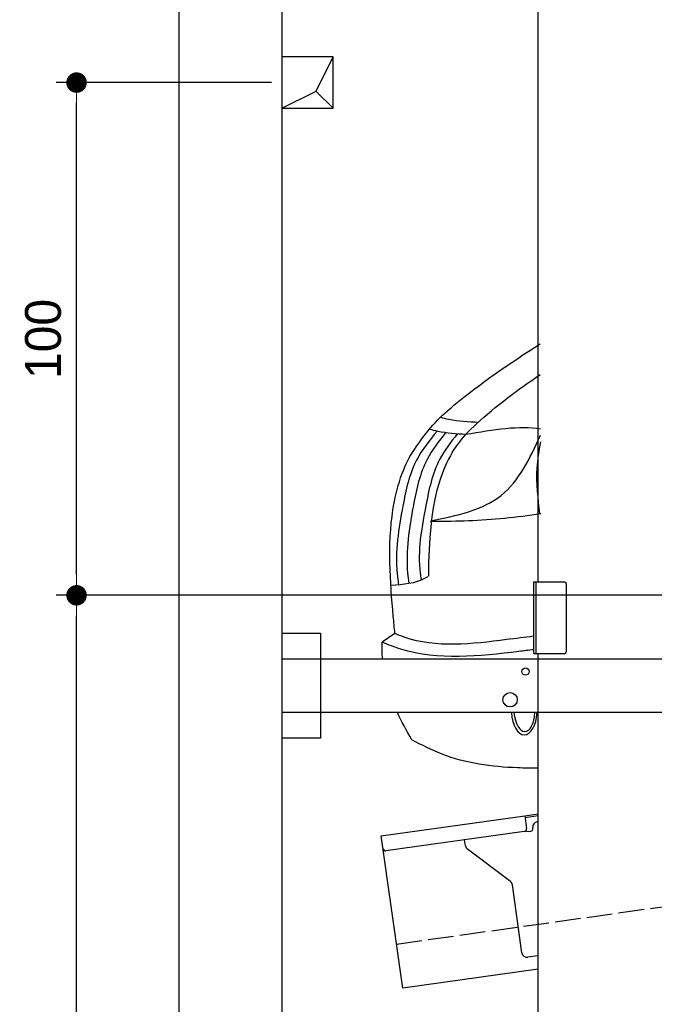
# Model space of a CAD drawing. Extents: x -311 to 6440, y -894 to 6374.
# Tile 2 of 6: x -311 to 926, y 1052 to 2973. Entities that reach past the tile are written whole.
import ezdxf

# ---------------------------------------------------------------- set-up
doc = ezdxf.new("R2010")
doc.units = 0
doc.header["$LTSCALE"] = 10
doc.header["$MEASUREMENT"] = 0
doc.linetypes.add('GEN3', pattern=[6.25, 5, -1.25])
doc.layers.get('0').update_dxf_attribs({"linetype": 'CONTINUOUS'})
doc.layers.get('DEFPOINTS').update_dxf_attribs({"linetype": 'CONTINUOUS'})
for name, color, linetype in [('3', 6, 'GEN3'), ('BREAKTHROUGH', 1, 'CONTINUOUS'), ('CAR', 1, 'CONTINUOUS'), ('SICHTBARE_KANTEN_DIN_', 7, 'CONTINUOUS')]:
    doc.layers.add(name, color=color, linetype=linetype)
doc.layers.add('AM_0', color=7, linetype='CONTINUOUS', lineweight=30)
doc.layers.add('AM_5', color=3, linetype='CONTINUOUS', lineweight=15)
doc.dimstyles.new('KLAUS_DXF', dxfattribs={"dimscale": 20, "dimtxt": 3.5, "dimasz": 2, "dimexe": 2, "dimexo": 1, "dimgap": 1.5, "dimtad": 1, "dimlfac": 0.1, "dimdsep": 46, "dimtxsty": 'Standard', "dimblk": 'DOT', "dimcen": 2, "dimclrd": 256, "dimclre": 256, "dimclrt": 2, "dimadec": 0, "dimazin": 0, "dimtfac": 1, "dimtmove": 2, "dimatfit": 3, "dimfxl": 1, "dimtolj": 1, "dimarcsym": 0})

# ---------------------------------------------------------------- blocks, each defined once
blk = doc.blocks.new('_DOT')
at = {"color": 0, "linetype": 'ByBlock'}
blk.add_line((-0.5, 0), (-1, 0), dxfattribs=at)
at = {"color": 0, "linetype": 'ByBlock', "const_width": 0.5}
blk.add_lwpolyline([(-0.25, 0, 1), (0.25, 0, 1)], format="xyb", close=True, dxfattribs=at)
blk = doc.blocks.new('*D8')
at = {"layer": 'AM_5', "lineweight": -2, "transparency": 16777216}
for p, q in [((5479.5, 1850), (-240.5, 1850)), ((-200.5, -310), (-200.5, 1810)), ((180, -350), (-240.5, -350))]:
    blk.add_line(p, q, dxfattribs=at)
at = {"layer": 'DEFPOINTS', "color": 0, "transparency": 16777216}
for p in [(-200.5, 1850), (5499.5, 1850), (200, -350)]:
    blk.add_point(p, dxfattribs=at)
at = {"layer": 'AM_5', "lineweight": -2, "transparency": 16777216, "xscale": 40, "yscale": 40, "zscale": 40}
for p, rotation in [((-200.5, 1850), 90), ((-200.5, -350), 270)]:
    blk.add_blockref('_DOT', p, dxfattribs=dict(at, rotation=rotation))
at = {"layer": 'AM_5', "color": 2, "transparency": 16777216, "insert": (-265.5, 750), "char_height": 70, "attachment_point": 5, "rotation": 90}
blk.add_mtext('\\A1;220', dxfattribs=at)
blk = doc.blocks.new('*D9')
at = {"layer": 'AM_5', "lineweight": -2, "transparency": 16777216}
for p, q in [((179.5, 2850), (-240.5, 2850)), ((-200.5, 1890), (-200.5, 2810)), ((5479.5, 1850), (-240.5, 1850))]:
    blk.add_line(p, q, dxfattribs=at)
at = {"layer": 'DEFPOINTS', "color": 0, "transparency": 16777216}
for p in [(-200.5, 2850), (199.5, 2850), (5499.5, 1850)]:
    blk.add_point(p, dxfattribs=at)
at = {"layer": 'AM_5', "lineweight": -2, "transparency": 16777216, "xscale": 40, "yscale": 40, "zscale": 40}
for p, rotation in [((-200.5, 2850), 90), ((-200.5, 1850), 270)]:
    blk.add_blockref('_DOT', p, dxfattribs=dict(at, rotation=rotation))
at = {"layer": 'AM_5', "color": 2, "transparency": 16777216, "insert": (-265.5, 2350), "char_height": 70, "attachment_point": 5, "rotation": 90}
blk.add_mtext('\\A1;100', dxfattribs=at)
blk = doc.blocks.new('Van200_EG')
at = {"layer": 'CAR'}
blk.add_line((26399.8, 1420.4), (26374.8, 1403.2), dxfattribs=at)
for major_axis, ratio, start_param, end_param in [((-0.1, -50.8), 0.500238, 4.856216, 7.71236), ((-1, 44.1), 0.466142, 1.725236, 4.537487)]:
    blk.add_ellipse((26652.2, 1273.3), major_axis=major_axis, ratio=ratio, start_param=start_param, end_param=end_param, dxfattribs=at)
for points, knots in [([(26436.7, 1777.6), (26468.3, 1825.5), (26540.3, 1889.7), (26622.6, 1947.1), (26683.2, 1985.3)], [0, 0, 0, 0, 99.01122, 312.388217, 312.388217, 312.388217, 312.388217]), ([(26511.4, 1773.2), (26529.7, 1801.3), (26580.1, 1851.3), (26638.6, 1895.7), (26683.3, 1925.4)], [0, 0, 0, 0, 61.191082, 214.919701, 214.919701, 214.919701, 214.919701]), ([(26469.4, 1639.8), (26520.1, 1650.4), (26619.6, 1671.3), (26663.2, 1761.7), (26683.7, 1807.3)], [0, 0, 0, 0, 146.346521, 287.346021, 287.346021, 287.346021, 287.346021]), ([(26683.7, 1794.3), (26680.4, 1777.2), (26672.9, 1730.6), (26678.4, 1683.4), (26681.9, 1653.6)], [24.561969, 24.561969, 24.561969, 24.561969, 76.677878, 165.962988, 165.962988, 165.962988, 165.962988]), ([(26399.8, 1420.4), (26398.7, 1431.5), (26391.4, 1510.1), (26382, 1636.9), (26415.6, 1746.5), (26436.7, 1777.6)], [149.717851, 149.717851, 149.717851, 149.717851, 183.09991, 385.595028, 511.732027, 511.732027, 511.732027, 511.732027]), ([(26470.8, 1639.5), (26500, 1639.6), (26569, 1640.2), (26637.3, 1647.5), (26684.1, 1654.3)], [0, 0, 0, 0, 64.682316, 206.813826, 206.813826, 206.813826, 206.813826]), ([(26670.4, 1388.7), (26660.9, 1387.5), (26574.3, 1377.3), (26470.9, 1365.8), (26387, 1398.5), (26374.8, 1403.2)], [122.303503, 122.303503, 122.303503, 122.303503, 151.002306, 381.174495, 420.194903, 420.194903, 420.194903, 420.194903]), ([(26670.4, 1415), (26652.9, 1412.8), (26568.4, 1402.3), (26473.6, 1390.2), (26406, 1417.9), (26400.1, 1420.3)], [133.856675, 133.856675, 133.856675, 133.856675, 186.530662, 386.164019, 405.258829, 405.258829, 405.258829, 405.258829]), ([(26679.4, 1157.6), (26666, 1157.6), (26602.4, 1158.6), (26516, 1169.8), (26452.2, 1202.9), (26432.9, 1213)], [154.267561, 154.267561, 154.267561, 154.267561, 194.410173, 344.189159, 409.35076, 409.35076, 409.35076, 409.35076])]:
    blk.add_open_spline(points, degree=3, knots=knots, dxfattribs=at)
for points in [[(26488.4, 1842.2), (26504.8, 1838.4), (26563, 1832.8)], [(26482.1, 1815.1), (26442, 1758.7), (26415.3, 1669), (26404.1, 1536.9), (26406.9, 1514.7)], [(26499.4, 1813.1), (26462.6, 1760), (26435.8, 1670.3), (26424.6, 1538.2), (26426.9, 1518.4)], [(26521.1, 1809.4), (26486.9, 1759.7), (26460.2, 1670), (26449, 1537.9), (26450.7, 1525.8)], [(26467, 1819.1), (26483.4, 1815.2), (26538.3, 1809.1)], [(26464.3, 1531.3), (26458.7, 1528.1), (26393.1, 1513.7)]]:
    blk.add_spline(points, degree=3, dxfattribs=at)
for points in [[(26538.3, 1809.1), (26591.1, 1818), (26643.9, 1826.8), (26683.6, 1819.7)], [(26511.4, 1773.2), (26493.4, 1743), (26464.2, 1680.9), (26465.5, 1532.1)], [(26375.6, 1371.1), (26374.8, 1381.6), (26374.5, 1392.2), (26374.8, 1403.2)], [(26432.9, 1213), (26421.8, 1231.9), (26412.5, 1249.4), (26404.8, 1266.1)]]:
    blk.add_open_spline(points, degree=3, dxfattribs=at)

msp = doc.modelspace()

# ---------------------------------------------------------------- linework, layer by layer
for p, q in [((-0.481, -649.995), (-0.481, 6050.005)), ((699.991, 1876.226), (699.991, 3796.226)), ((690.991, 1876.226), (749.991, 1876.226)), ((690.991, 1736.226), (690.991, 1876.226)), ((694.991, 1876.226), (694.991, 1736.226)), ((754.991, 1741.226), (754.991, 1871.226)), ((199.991, 1776.226), (274.991, 1776.226)), ((199.991, 1776.226), (274.991, 1776.226)), ((274.991, 1776.226), (274.991, 1571.226)), ((274.991, 1776.226), (274.991, 1571.226)), ((690.991, 1736.226), (749.991, 1736.226)), ((699.991, -343.774), (699.991, 1736.226)), ((199.991, 1726.226), (1039.968, 1726.226)), ((1039.968, 1621.226), (199.991, 1621.226)), ((274.991, 1571.226), (199.991, 1571.226)), ((274.991, 1571.226), (199.991, 1571.226)), ((673.507, 1419.919), (699.991, 1423.641)), ((393.756, 1380.602), (673.507, 1419.919)), ((673.507, 1419.919), (676.986, 1395.162)), ((699.991, 1419.601), (674.063, 1415.957)), ((672.731, 1389.515), (402.883, 1351.59)), ((680.297, 1389.568), (685.248, 1390.264)), ((689.504, 1395.911), (689.364, 1396.901)), ((435.508, 1083.522), (393.756, 1380.602)), ((558.024, 1361.419), (556.374, 1373.162)), ((645.648, 1291.723), (561.909, 1354.825)), ((668.162, 1152.573), (649.533, 1285.128)), ((699.991, 1146.948), (679.456, 1144.062)), ((699.991, 1120.692), (435.508, 1083.522))]:
    msp.add_line(p, q)
for centre, radius in [((674.991, 1701.226), 7), ((644.991, 1646.226), 14)]:
    msp.add_circle(centre, radius)
for centre, radius, start, end in [((749.991, 1871.226), 5, 0, 90), ((749.991, 1741.226), 5, 270, 0), ((699.267, 1398.293), 10, 98, 188), ((672.035, 1394.466), 5, 278, 8), ((679.601, 1394.519), 5, 221.236717, 278), ((684.552, 1395.215), 5, 278, 8), ((402.187, 1356.541), 5, 188, 278), ((567.927, 1362.811), 10, 188, 233), ((639.63, 1283.736), 10, 8, 53), ((678.065, 1153.965), 10, 188, 278)]:
    msp.add_arc(centre, radius, start, end)
at = {"layer": '3'}
msp.add_line((423.4, 1169.675), (5430.808, 1873.42), dxfattribs=at)
at = {"layer": 'BREAKTHROUGH'}
for p, q in [((267.09, 2832.957), (299.717, 2900.005)), ((267.09, 2832.957), (299.717, 2900.005)), ((199.717, 2800.005), (267.09, 2832.957)), ((199.717, 2800.005), (267.09, 2832.957)), ((266.872, 2832.85), (299.717, 2800.005)), ((266.872, 2832.85), (299.717, 2800.005))]:
    msp.add_line(p, q, dxfattribs=at)
msp.add_lwpolyline([(299.717, 2900.005), (199.717, 2900.005), (199.717, 2800.005), (299.717, 2800.005)], close=True, dxfattribs=at)
msp.add_lwpolyline([(299.717, 2900.005), (199.717, 2900.005), (199.717, 2800.005), (299.717, 2800.005)], close=True, dxfattribs=at)
at = {"layer": 'SICHTBARE_KANTEN_DIN_'}
msp.add_line((199.435, 5850.005), (200.019, -350), dxfattribs=at)

# ---------------------------------------------------------------- block references
at = {"layer": 'AM_0'}
msp.add_blockref('Van200_EG', (-25979.454, 355.11), dxfattribs=at)

# ---------------------------------------------------------------- dimensions: what is measured, and where the dimension line sits
at = {"layer": 'AM_5'}
for base, p1, p2, override, picture, middle in [((-200.481, 2850.005), (5499.51, 1850.005), (199.51, 2850.005), {"dimpost": '', "dimtol": 0, "dimlim": 0, "dimtp": 0, "dimtm": 0, "dimtfac": 1, "dimtdec": 2, "dimtolj": 1, "dimtzin": 7}, '*D9', (-265.481, 2350.005)), ((-200.481, 1850.005), (200.019, -350), (5499.51, 1850.005), {"dimtol": 0, "dimlim": 0, "dimtp": 0, "dimtm": 0, "dimtfac": 1, "dimtdec": 2, "dimtolj": 1, "dimtzin": 7}, '*D8', (-265.481, 750.002))]:
    dim = msp.add_linear_dim(base=base, p1=p1, p2=p2, angle=90, dimstyle='KLAUS_DXF', override=override, dxfattribs=at)
    dim.commit()
    dim.dimension.update_dxf_attribs({"geometry": picture, "text_midpoint": middle})

doc.saveas('drawing.dxf')
